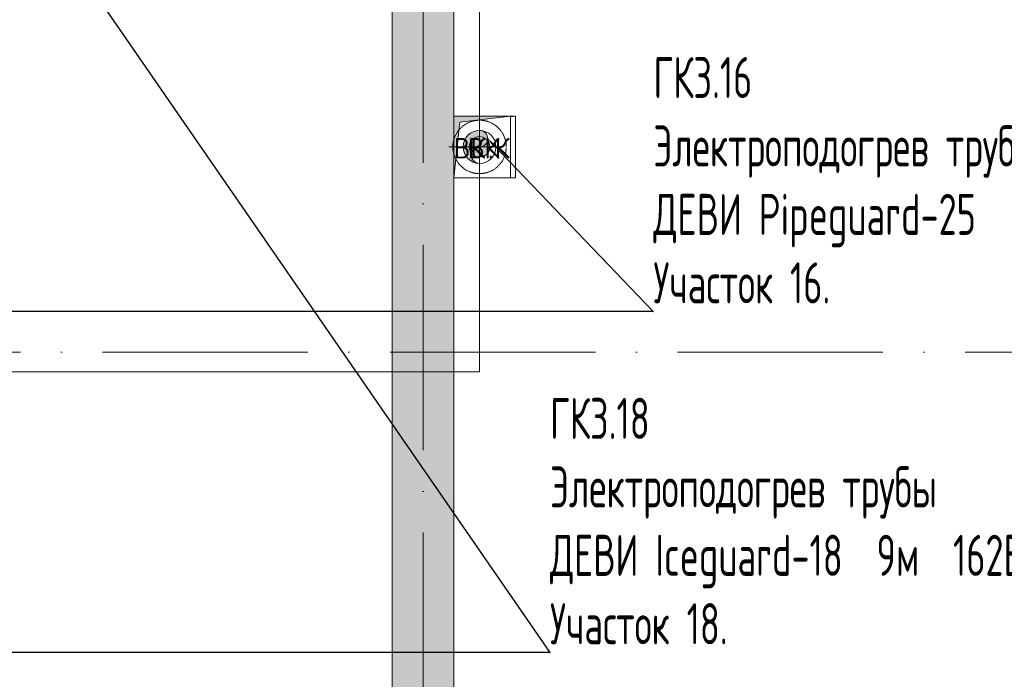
# Model space of a CAD drawing. Header units: millimetres. Extents: x 83162 to 161202, y 56220 to 105342.
# Tile 185 of 209: x 140406 to 145200, y 85306 to 88520. Entities that reach past the tile are written whole.
import ezdxf
from ezdxf import colors
from ezdxf.entities.mleader import LeaderData, LeaderLine
from ezdxf.math import Vec2, Vec3

# ---------------------------------------------------------------- set-up
doc = ezdxf.new("R2010")
doc.units = ezdxf.units.MM
for name, pattern in [('4_ Штрихпунктир_ 10 х 2 мм', [1400, 1000, -200, 0, -200]), ('ADSK_Осевая', [450, 250, -100, 0, -100]), ('ADSK_Штрих', [300, 200, -100]), ('ADSK_Штрих_ш2 п1_5', [350, 200, -150])]:
    doc.linetypes.add(name, pattern=pattern)
for name, color, linetype, lineweight in [('A-____-NOTE-TEXT', 5, 'Continuous', 9), ('A-DETL-GENF-OTLN', 7, 'Continuous', 9), ('A-WALL-____-MCUT', 7, 'Continuous', 9), ('A-WALL-____-PATT', 7, 'Continuous', 9), ('M-EQPM-____-OTLN', 7, 'Continuous', 9), ('P-PIPE-____-CNTR', 7, 'ADSK_Осевая', 18), ('P-PIPE-____-OTLN', 7, 'Continuous', 50), ('S-GRID-____-OTLN', 7, 'Continuous', 9), ('Греющ. кабель', 204, 'Continuous', 50), ('ДЕВИ', 7, 'Continuous', 0)]:
    doc.layers.add(name, color=color, linetype=linetype, lineweight=lineweight)
doc.layers.add('A-DETL-____-OTLN', color=7, linetype='Continuous', lineweight=9, true_color=0x00a600)
doc.layers.add('A-DOOR-____-HDLN', color=5, linetype='ADSK_Штрих', lineweight=18, true_color=0x0000ff)
doc.styles.add('GOST Common', font='GOST_Common.ttf', dxfattribs={"height": 100})
doc.styles.add('ДЕВИ', font='CS_Gost2304.shx', dxfattribs={"width": 0.8})

# ---------------------------------------------------------------- blocks, each defined once
blk = doc.blocks.new('АР_Канал вертикальный прямоугольный - ВК-3320313-ВКК_01_К3_З_ЭОМ_греющий кабель_')
at = {"layer": 'A-DETL-GENF-OTLN', "lineweight": 5, "true_color": 0xf4f4f4}
blk.add_hatch(color=7, dxfattribs=at).paths.add_polyline_path([(125, 147.2), (150, 150), (125, 150)])
at = {"layer": 'A-DETL-GENF-OTLN', "color": 254, "lineweight": 13, "true_color": 0xcccccc}
for p, q in [((125, 147.2), (150, 150)), ((125, 147.2), (150, 150)), ((150, 150), (125, 150)), ((150, 150), (125, 150)), ((150, -150), (150, 150)), ((125, -150), (150, -150))]:
    blk.add_line(p, q, dxfattribs=at)
at = {"layer": 'M-EQPM-____-OTLN', "color": 254, "lineweight": 5, "true_color": 0xcccccc}
for p, q in [((125, 150), (150, 150)), ((150, 150), (150, -150)), ((150, -150), (125, -150))]:
    blk.add_line(p, q, dxfattribs=at)
blk = doc.blocks.new('АР_Канал вертикальный прямоугольный - ВК_К-3880930-ВКК_01_К3_З_ЭОМ_греющий кабель_')
at = {"layer": 'A-DETL-GENF-OTLN', "lineweight": 5, "true_color": 0xf4f4f4}
blk.add_hatch(color=7, dxfattribs=at).paths.add_polyline_path([(-137.5, -150), (-108.7, 121.3), (137.5, 150), (-137.5, 150), (-137.5, -55.7)])
at = {"layer": 'A-DETL-GENF-OTLN', "color": 254, "lineweight": 13, "true_color": 0xcccccc}
for p, q in [((137.5, 150), (-137.5, 150)), ((-137.5, 150), (-137.5, -150)), ((137.5, 150), (-137.5, 150)), ((-137.5, 150), (-137.5, -150)), ((-108.7, 121.3), (137.5, 150)), ((-108.7, 121.3), (137.5, 150)), ((137.5, -150), (137.5, 150)), ((-137.5, -150), (-108.7, 121.3)), ((-137.5, -150), (-108.7, 121.3)), ((-137.5, -150), (137.5, -150))]:
    blk.add_line(p, q, dxfattribs=at)
at = {"layer": 'M-EQPM-____-OTLN', "color": 254, "lineweight": 5, "true_color": 0xcccccc}
for p, q in [((-137.5, -150), (-137.5, 150)), ((-137.5, 150), (137.5, 150)), ((137.5, 150), (137.5, -150)), ((137.5, -150), (-137.5, -150))]:
    blk.add_line(p, q, dxfattribs=at)
blk = doc.blocks.new('240311_Наметкина 10_РД_АР_К3_R21_rvt-1-ВКК_01_К3_З_ЭОМ_греющий кабель_')
at = {"layer": 'A-WALL-____-PATT', "lineweight": 5, "true_color": 0xcccccc}
h = blk.add_hatch(dxfattribs=at)
h.set_pattern_fill('FP_1', color=254, style=0, pattern_type=2)
h.set_pattern_definition([(45, (0, 0), (-114.04925, 114.04925), []), (45, (114.05, 0), (-114.04925, 114.04925), [201.613, -40.323, 3.353, -36.97])])
h.paths.add_polyline_path([(142220, 80600), (142520, 80600), (142520, 97000), (142220, 97000), (142220, 80780.7)])
at = {"layer": 'A-WALL-____-MCUT', "color": 254, "lineweight": 5, "true_color": 0xcccccc}
for p, q in [((142220, 90100), (142220, 81300)), ((142520, 88050), (142520, 90100)), ((142520, 80600), (142520, 87750))]:
    blk.add_line(p, q, dxfattribs=at)
at = {"layer": 'M-EQPM-____-OTLN', "color": 254, "lineweight": 5, "true_color": 0xcccccc}
for name, p in [('АР_Канал вертикальный прямоугольный - ВК_К-3880930-ВКК_01_К3_З_ЭОМ_греющий кабель_', (142657.5, 87900)), ('АР_Канал вертикальный прямоугольный - ВК-3320313-ВКК_01_К3_З_ЭОМ_греющий кабель_', (142670, 87900))]:
    blk.add_blockref(name, p, dxfattribs=at)
at = {"layer": 'A-____-NOTE-TEXT', "color": 254, "lineweight": 5, "true_color": 0xcccccc, "char_height": 100, "attachment_point": 1, "style": 'GOST Common'}
for s, insert, width in [('ВК', (142519.9, 87943.6), 200.422), ('ВК', (142588.9, 87943.6), 200.422), ('\\fGOST Common|b0|i0|c204|p34|;К', (142718.3, 87943.6), 96.202), ('\\fGOST Common|b0|i0|c204|p34|;.', (142685.3, 87943.6), 40.084)]:
    blk.add_mtext(s, dxfattribs=dict(at, insert=insert, width=width))
blk = doc.blocks.new('Наметкина 10_РД_АР_К3_Отделка_R21_rvt-1-ВКК_01_К3_З_ЭОМ_греющий кабель_')
at = {"layer": 'S-GRID-____-OTLN', "color": 254, "linetype": '4_ Штрихпунктир_ 10 х 2 мм', "lineweight": 5, "true_color": 0xcccccc}
for p, q in [((142370, 57020.1), (142370, 104542.4)), ((153009.9, 86900), (83961.5, 86900))]:
    blk.add_line(p, q, dxfattribs=at)
blk = doc.blocks.new('Точка присоединения')
at = {"layer": 'A-DOOR-____-HDLN'}
h = blk.add_hatch(color=256, dxfattribs=at)
h.dxf.hatch_style = 1
h.paths.add_polyline_path([(-50, 0, 1), (50, 0, 1)])
at = {"layer": 'A-DETL-____-OTLN', "color": 5, "true_color": 0x0000ff}
blk.add_circle((0, 0), 50, dxfattribs=at)

msp = doc.modelspace()

# ---------------------------------------------------------------- hatches: boundary and pattern name
at = {"layer": 'P-PIPE-____-OTLN', "true_color": 0x007f00}
msp.add_hatch(color=96, dxfattribs=at).paths.add_polyline_path([(142634.6, 87821.4), (142625, 87825.4), (142616.7, 87831.7), (142610.4, 87840), (142606.4, 87849.6), (142605, 87860), (142606.4, 87870.4), (142610.4, 87880), (142616.7, 87888.3), (142625, 87894.6), (142634.6, 87898.6), (142655.4, 87901.4), (142665, 87905.4), (142673.3, 87911.7), (142679.6, 87920), (142683.6, 87929.6), (142685, 87940), (142683.6, 87950.4), (142679.6, 87960), (142673.3, 87968.3), (142665, 87974.6), (142655.4, 87978.6), (142645, 87980), (142624.3, 87977.3), (142605, 87969.3), (142588.4, 87956.6), (142575.7, 87940), (142567.7, 87920.7), (142565, 87900), (142567.7, 87879.3), (142575.7, 87860), (142588.4, 87843.4), (142605, 87830.7), (142624.3, 87822.7)])

# ---------------------------------------------------------------- linework, layer by layer
at = {"layer": 'A-DETL-____-OTLN', "color": 5, "true_color": 0x0000ff}
for p, q in [((142645, 86805.1), (142645, 92100)), ((138120, 86805.1), (142645, 86805.1))]:
    msp.add_line(p, q, dxfattribs=at)
at = {"layer": 'P-PIPE-____-CNTR', "color": 46, "lineweight": 9, "true_color": 0x785107}
for p, q in [((142645, 87750), (142645, 88050)), ((142495, 87900), (142795, 87900))]:
    msp.add_line(p, q, dxfattribs=at)
at = {"layer": 'P-PIPE-____-OTLN', "color": 46, "linetype": 'ADSK_Штрих_ш2 п1_5', "lineweight": 9, "true_color": 0x785107}
for start, end in [(90, 180), (0, 90), (180, 270), (270, 0)]:
    msp.add_arc((142645, 87900), 130, start, end, dxfattribs=at)
at = {"layer": 'P-PIPE-____-OTLN', "color": 43, "linetype": 'ADSK_Штрих_ш2 п1_5', "lineweight": 9, "true_color": 0xbba883}
for start, end in [(90, 180), (0, 90), (180, 270), (270, 0)]:
    msp.add_arc((142645, 87900), 130, start, end, dxfattribs=at)
at = {"layer": 'P-PIPE-____-OTLN', "color": 46, "lineweight": 9, "true_color": 0x785107}
for centre, radius, start, end in [((142645, 87900), 80, 0, 180), ((142645, 87940), 40, 270, 90), ((142645, 87900), 80, 180, 0), ((142645, 87860), 40, 90, 270)]:
    msp.add_arc(centre, radius, start, end, dxfattribs=at)
at = {"layer": 'Греющ. кабель'}
msp.add_line((142645, 87900), (142645, 87900), dxfattribs=at)

# ---------------------------------------------------------------- block references
at = {"lineweight": 5}
for name in ['Наметкина 10_РД_АР_К3_Отделка_R21_rvt-1-ВКК_01_К3_З_ЭОМ_греющий кабель_', '240311_Наметкина 10_РД_АР_К3_R21_rvt-1-ВКК_01_К3_З_ЭОМ_греющий кабель_']:
    msp.add_blockref(name, (0, 0), dxfattribs=at)
at = {"layer": 'A-DETL-GENF-OTLN'}
msp.add_blockref('Точка присоединения', (142645, 87900), dxfattribs=at)

# ---------------------------------------------------------------- leaders
at = {"layer": 'ДЕВИ', "color": 7}
ml = msp.add_multileader_mtext('Standard', dxfattribs=at)
ml.set_content('{\\C7;ГК3.18\\PЭлектроподогрев трубы\\PДЕВИ Iceguard-18  9м  162Вт. 230В \\PУчасток 18.}', color=5, style='ДЕВИ')
ml.set_leader_properties()
ml.build(insert=Vec2(0, 0))
ml.multileader.update_dxf_attribs({"text_left_attachment_type": 5, "text_right_attachment_type": 5, "dogleg_length": 1, "arrow_head_size": 50})
ctx = ml.context
ctx.base_point, ctx.char_height, ctx.arrow_head_size, ctx.landing_gap_size, ctx.plane_origin = Vec3(142988.1, 85437.3), 200, 50, 0, Vec3(154576.9, 96502.2)
ctx.left_attachment, ctx.right_attachment = 5, 5
notes = []
notes.append((ctx, [(1, (1, 1, 0), (142987.1, 85437.3), (1, 0), 1, [(0, [(139803.9, 90050.8)], 0, [])])]))
ctx.mtext.insert, ctx.mtext.width, ctx.mtext.flow_direction = Vec3(142988.1, 86677.3), 5715.111, 5
ml = msp.add_multileader_mtext('Standard', dxfattribs=at)
ml.set_content('{\\C7;ГК3.17\\PЭлектроподогрев трубы\\PДЕВИ Iceguard-18  8м  144Вт. 230В \\PУчасток 17.}', color=5, style='ДЕВИ')
ml.set_leader_properties()
ml.build(insert=Vec2(0, 0))
ml.multileader.update_dxf_attribs({"text_left_attachment_type": 5, "text_right_attachment_type": 5, "dogleg_length": 1, "arrow_head_size": 50})
ctx = ml.context
ctx.base_point, ctx.char_height, ctx.arrow_head_size, ctx.landing_gap_size, ctx.plane_origin = Vec3(136905.2, 85482), 200, 50, 0, Vec3(150400.4, 93625.6)
ctx.left_attachment, ctx.right_attachment = 5, 5
notes.append((ctx, [(1, (1, 1, 0), (136904.2, 85482), (1, 0), 1, [(0, [(135399.5, 88467.6)], 0, [])])]))
ctx.mtext.insert, ctx.mtext.width, ctx.mtext.flow_direction = Vec3(136905.2, 86722), 5715.111, 5
ml = msp.add_multileader_mtext('Standard', dxfattribs=at)
ml.set_content('{\\C7;ГК3.16\\PЭлектроподогрев трубы\\PДЕВИ Pipeguard-25   L=6м, 150 Вт. 230 В.^JУчасток 16.}', color=5, style='ДЕВИ')
ml.set_leader_properties()
ml.build(insert=Vec2(0, 0))
ml.multileader.update_dxf_attribs({"text_left_attachment_type": 5, "text_right_attachment_type": 5, "dogleg_length": 1, "arrow_head_size": 50})
ctx = ml.context
ctx.base_point, ctx.char_height, ctx.arrow_head_size, ctx.landing_gap_size, ctx.plane_origin = Vec3(143491.5, 87098.1), 200, 50, 0, Vec3(156834.2, 91014.4)
ctx.left_attachment, ctx.right_attachment = 5, 5
notes.append((ctx, [(0, (1, 1, 0), (143490.5, 87098.1), (1, 0), 1, [(0, [(142685, 87940)], 0, [])])]))
ctx.mtext.insert, ctx.mtext.width, ctx.mtext.flow_direction = Vec3(143491.5, 88338.1), 6025.47, 5
for ctx, leaders in notes:
    for number, flags, end, landing, length, lines in leaders:
        leader = LeaderData()
        leader.index, (leader.has_last_leader_line, leader.has_dogleg_vector, leader.attachment_direction) = number, flags
        leader.last_leader_point, leader.dogleg_vector, leader.dogleg_length = Vec3(end), Vec3(landing), length
        for number, points, colour, breaks in lines:
            line = LeaderLine()
            line.index, line.vertices, line.color, line.breaks = number, Vec3.list(points), colors.encode_raw_color(colour), breaks
            leader.lines.append(line)
        ctx.leaders.append(leader)

doc.saveas('drawing.dxf')
